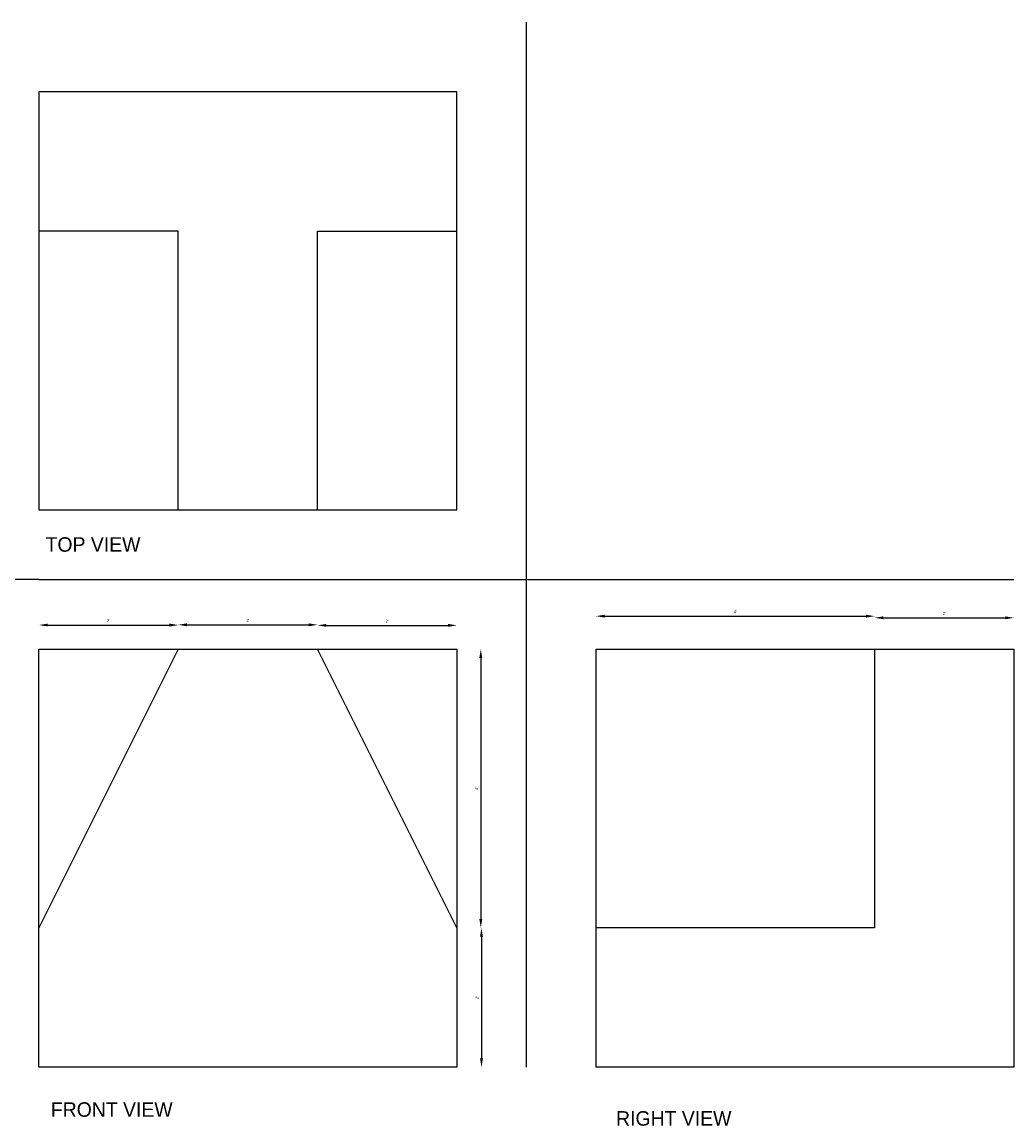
# Model space of a CAD drawing. Header units: inches. Extents: x 1969 to 2751, y 1053 to 1486.
# Tile 2 of 5: x 2088 to 2259, y 1143 to 1334. Entities that reach past the tile are written whole.
import ezdxf

# ---------------------------------------------------------------- set-up
doc = ezdxf.new("R2010")
doc.units = ezdxf.units.IN
doc.dimstyles.new('ISO-25', dxfattribs={"dimtxt": 0.5, "dimasz": 1.5, "dimexe": 1.25, "dimexo": 0.625, "dimgap": 0.5, "dimtad": 1, "dimdec": 1, "dimzin": 0, "dimlunit": 3, "dimtxsty": 'Standard', "dimcen": 2.5, "dimse1": 1, "dimse2": 1, "dimadec": 0, "dimazin": 0, "dimtfac": 1, "dimtdec": 1, "dimtmove": 2, "dimatfit": 3, "dimfxl": 1, "dimarcsym": 0})

# ---------------------------------------------------------------- blocks, each defined once
blk = doc.blocks.new('*D6')
at = {"color": 0, "lineweight": -2}
blk.add_line((2188.5, 1231.28), (2233.5, 1231.28), dxfattribs=at)
at = {"color": 0}
for points in [[(2188.5, 1231.53), (2188.5, 1231.03), (2187, 1231.28)], [(2233.5, 1231.53), (2233.5, 1231.03), (2235, 1231.28)]]:
    blk.add_solid(points, dxfattribs=at)
at = {"layer": 'Defpoints', "color": 0}
for p in [(2235, 1231.28), (2187, 1225.6), (2235, 1225.6)]:
    blk.add_point(p, dxfattribs=at)
at = {"color": 0, "insert": (2211, 1232.03), "char_height": 0.5, "attachment_point": 5}
blk.add_mtext("4'", dxfattribs=at)
blk = doc.blocks.new('*D7')
at = {"color": 0, "lineweight": -2}
blk.add_line((2236.5, 1231), (2257.5, 1231), dxfattribs=at)
at = {"color": 0}
for points in [[(2236.5, 1231.25), (2236.5, 1230.75), (2235, 1231)], [(2257.5, 1231.25), (2257.5, 1230.75), (2259, 1231)]]:
    blk.add_solid(points, dxfattribs=at)
at = {"layer": 'Defpoints', "color": 0}
for p in [(2259, 1231), (2235, 1225.6), (2259, 1225.6)]:
    blk.add_point(p, dxfattribs=at)
at = {"color": 0, "insert": (2247, 1231.75), "char_height": 0.5, "attachment_point": 5}
blk.add_mtext("2'", dxfattribs=at)
blk = doc.blocks.new('*D10')
at = {"color": 0, "lineweight": -2}
blk.add_line((2092.5, 1229.75), (2113.5, 1229.75), dxfattribs=at)
at = {"color": 0}
for points in [[(2092.5, 1230), (2092.5, 1229.5), (2091, 1229.75)], [(2113.5, 1230), (2113.5, 1229.5), (2115, 1229.75)]]:
    blk.add_solid(points, dxfattribs=at)
at = {"layer": 'Defpoints', "color": 0}
for p in [(2115, 1229.75), (2091, 1225.6), (2115, 1225.6)]:
    blk.add_point(p, dxfattribs=at)
at = {"color": 0, "insert": (2103, 1230.5), "char_height": 0.5, "attachment_point": 5}
blk.add_mtext("2'", dxfattribs=at)
blk = doc.blocks.new('*D11')
at = {"color": 0, "lineweight": -2}
blk.add_line((2116.5, 1229.79), (2137.5, 1229.79), dxfattribs=at)
at = {"color": 0}
for points in [[(2116.5, 1230.04), (2116.5, 1229.54), (2115, 1229.79)], [(2137.5, 1230.04), (2137.5, 1229.54), (2139, 1229.79)]]:
    blk.add_solid(points, dxfattribs=at)
at = {"layer": 'Defpoints', "color": 0}
for p in [(2139, 1229.79), (2115, 1225.6), (2139, 1225.6)]:
    blk.add_point(p, dxfattribs=at)
at = {"color": 0, "insert": (2127, 1230.54), "char_height": 0.5, "attachment_point": 5}
blk.add_mtext("2'", dxfattribs=at)
blk = doc.blocks.new('*D12')
at = {"color": 0, "lineweight": -2}
blk.add_line((2140.5, 1229.7), (2161.5, 1229.7), dxfattribs=at)
at = {"color": 0}
for points in [[(2140.5, 1229.95), (2140.5, 1229.45), (2139, 1229.7)], [(2161.5, 1229.95), (2161.5, 1229.45), (2163, 1229.7)]]:
    blk.add_solid(points, dxfattribs=at)
at = {"layer": 'Defpoints', "color": 0}
for p in [(2163, 1229.7), (2139, 1225.15), (2163, 1225.15)]:
    blk.add_point(p, dxfattribs=at)
at = {"color": 0, "insert": (2151, 1230.45), "char_height": 0.5, "attachment_point": 5}
blk.add_mtext("2'", dxfattribs=at)
blk = doc.blocks.new('*D13')
at = {"color": 0, "lineweight": -2}
blk.add_line((2167.14, 1224.1), (2167.14, 1179.1), dxfattribs=at)
at = {"color": 0}
for points in [[(2166.89, 1224.1), (2167.39, 1224.1), (2167.14, 1225.6)], [(2166.89, 1179.1), (2167.39, 1179.1), (2167.14, 1177.6)]]:
    blk.add_solid(points, dxfattribs=at)
at = {"layer": 'Defpoints', "color": 0}
for p in [(2163, 1225.6), (2163, 1177.6), (2167.14, 1177.6)]:
    blk.add_point(p, dxfattribs=at)
at = {"color": 0, "insert": (2166.39, 1201.6), "char_height": 0.5, "attachment_point": 5, "rotation": 90}
blk.add_mtext("4'", dxfattribs=at)
blk = doc.blocks.new('*D14')
at = {"color": 0, "lineweight": -2}
blk.add_line((2167.26, 1176.1), (2167.26, 1155.1), dxfattribs=at)
at = {"color": 0}
for points in [[(2167.01, 1176.1), (2167.51, 1176.1), (2167.26, 1177.6)], [(2167.01, 1155.1), (2167.51, 1155.1), (2167.26, 1153.6)]]:
    blk.add_solid(points, dxfattribs=at)
at = {"layer": 'Defpoints', "color": 0}
for p in [(2163, 1177.6), (2163, 1153.6), (2167.26, 1153.6)]:
    blk.add_point(p, dxfattribs=at)
at = {"color": 0, "insert": (2166.51, 1165.6), "char_height": 0.5, "attachment_point": 5, "rotation": 90}
blk.add_mtext("2'", dxfattribs=at)

msp = doc.modelspace()

# ---------------------------------------------------------------- linework, layer by layer
at = {"color": 3}
for p, q in [((2175, 1153.6), (2175, 1333.6)), ((2091, 1237.6), (2007, 1237.6)), ((2091, 1237.6), (2259, 1237.6))]:
    msp.add_line(p, q, dxfattribs=at)
at = {"color": 1}
for p, q in [((2163, 1321.6), (2091, 1321.6)), ((2091, 1321.6), (2091, 1297.6)), ((2163, 1297.6), (2163, 1321.6)), ((2091, 1297.6), (2091, 1249.6)), ((2115, 1297.6), (2091, 1297.6)), ((2115, 1249.6), (2115, 1297.6)), ((2139, 1249.6), (2139, 1297.6)), ((2139, 1297.6), (2163, 1297.6)), ((2163, 1249.6), (2163, 1297.6)), ((2091, 1249.6), (2115, 1249.6)), ((2115, 1249.6), (2139, 1249.6)), ((2139, 1249.6), (2163, 1249.6)), ((2091, 1225.6), (2115, 1225.6)), ((2091, 1177.6), (2091, 1225.6)), ((2115, 1225.6), (2091, 1177.6)), ((2115, 1225.6), (2139, 1225.6)), ((2139, 1225.6), (2163, 1225.6)), ((2163, 1177.6), (2139, 1225.6)), ((2163, 1225.6), (2163, 1177.6)), ((2187, 1225.6), (2235, 1225.6)), ((2187, 1177.6), (2187, 1225.6)), ((2235, 1225.6), (2259, 1225.6)), ((2235, 1225.6), (2235, 1177.6)), ((2259, 1225.6), (2259, 1153.6)), ((2091, 1153.6), (2091, 1177.6)), ((2163, 1177.6), (2163, 1153.6)), ((2187, 1153.6), (2187, 1177.6)), ((2235, 1177.6), (2187, 1177.6)), ((2163, 1153.6), (2091, 1153.6)), ((2259, 1153.6), (2187, 1153.6))]:
    msp.add_line(p, q, dxfattribs=at)

# ---------------------------------------------------------------- texts
at = {"color": 3, "char_height": 2.5, "attachment_point": 1}
for s, insert, width in [('TOP VIEW', (2092.15, 1244.88), 74.1078), ('FRONT VIEW', (2093.06, 1147.56), 68.9019), ('RIGHT VIEW', (2190.45, 1146.03), 67.6769)]:
    msp.add_mtext(s, dxfattribs=dict(at, insert=insert, width=width))

# ---------------------------------------------------------------- dimensions: what is measured, and where the dimension line sits
at = {"color": 1}
for base, p1, p2, picture, middle in [((2235, 1231.28), (2187, 1225.6), (2235, 1225.6), '*D6', (2211, 1232.03)), ((2259, 1231), (2235, 1225.6), (2259, 1225.6), '*D7', (2247, 1231.75)), ((2115, 1229.75), (2091, 1225.6), (2115, 1225.6), '*D10', (2103, 1230.5)), ((2139, 1229.79), (2115, 1225.6), (2139, 1225.6), '*D11', (2127, 1230.54)), ((2163, 1229.7), (2139, 1225.15), (2163, 1225.15), '*D12', (2151, 1230.45))]:
    dim = msp.add_linear_dim(base=base, p1=p1, p2=p2, dimstyle='ISO-25', dxfattribs=at)
    dim.commit()
    dim.dimension.update_dxf_attribs({"geometry": picture, "text_midpoint": middle})
for base, p1, p2, picture, middle in [((2167.14, 1177.6), (2163, 1225.6), (2163, 1177.6), '*D13', (2166.39, 1201.6)), ((2167.26, 1153.6), (2163, 1177.6), (2163, 1153.6), '*D14', (2166.51, 1165.6))]:
    dim = msp.add_linear_dim(base=base, p1=p1, p2=p2, angle=90, dimstyle='ISO-25', dxfattribs=at)
    dim.commit()
    dim.dimension.update_dxf_attribs({"geometry": picture, "text_midpoint": middle})

doc.saveas('drawing.dxf')
